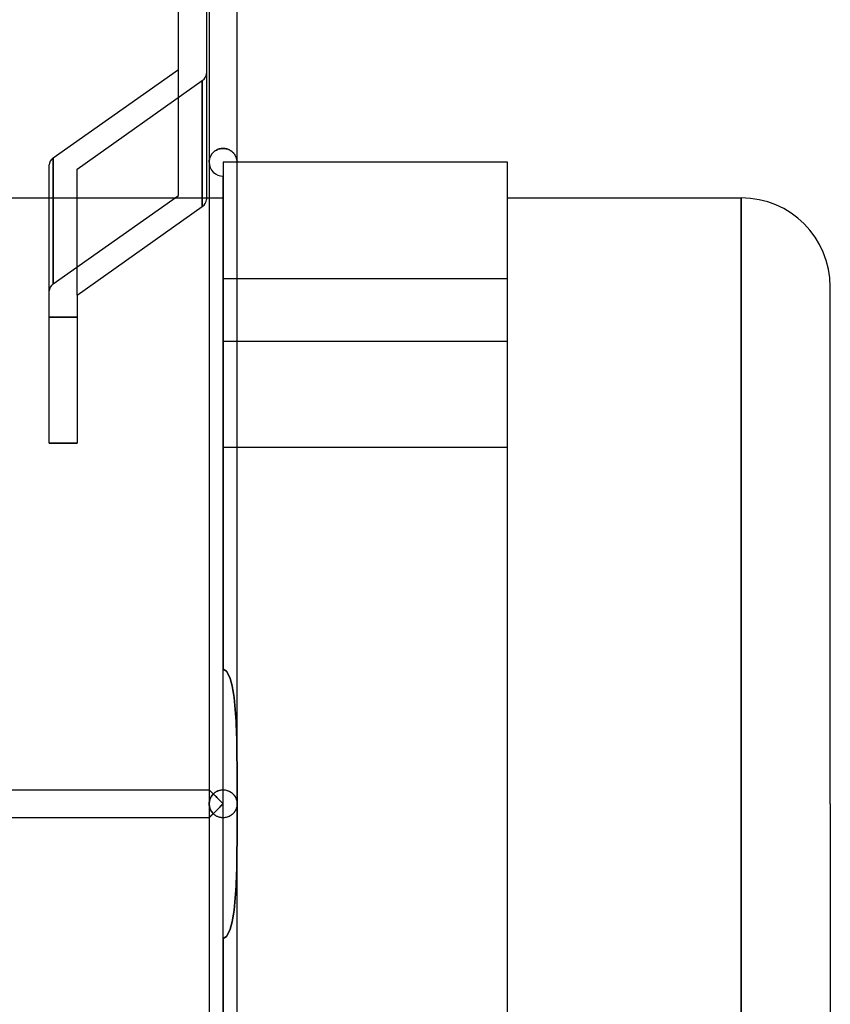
# Model space of a CAD drawing. Header units: millimetres. Extents: x -43 to 77, y -166 to 166.
# Tile 4 of 6: x 19 to 77, y -14 to 56. Entities that reach past the tile are written whole.
import ezdxf

# ---------------------------------------------------------------- set-up
doc = ezdxf.new("R2010")
doc.units = ezdxf.units.MM
doc.layers.add('HIDDEN', color=7, linetype='Continuous')
doc.layers.add('THICK', color=7, linetype='Continuous')

msp = doc.modelspace()

# ---------------------------------------------------------------- linework, layer by layer
at = {"layer": 'HIDDEN'}
for p, q in [((23.075, 45.413), (32.032, 51.746)), ((23.075, 45.413), (32.032, 51.746)), ((32.032, 42.731), (32.032, 51.746)), ((32.032, 51.746), (32.032, 42.731)), ((32.695, 46.454), (32.728, 46.5)), ((32.728, 46.5), (32.695, 46.454)), ((32.728, 46.5), (32.764, 46.545)), ((32.764, 46.545), (32.728, 46.5)), ((32.764, 46.545), (32.804, 46.588)), ((32.804, 46.588), (32.764, 46.545)), ((32.804, 46.588), (32.847, 46.629)), ((32.847, 46.629), (32.804, 46.588)), ((32.847, 46.629), (32.894, 46.669)), ((32.894, 46.669), (32.847, 46.629)), ((32.894, 46.669), (32.944, 46.707)), ((32.944, 46.707), (32.894, 46.669)), ((32.944, 46.707), (32.997, 46.742)), ((32.997, 46.742), (32.944, 46.707)), ((32.997, 46.742), (33.054, 46.774)), ((33.054, 46.774), (32.997, 46.742)), ((33.054, 46.774), (33.114, 46.803)), ((33.114, 46.803), (33.054, 46.774)), ((33.114, 46.803), (33.177, 46.828)), ((33.177, 46.828), (33.114, 46.803)), ((33.177, 46.828), (33.243, 46.85)), ((33.243, 46.85), (33.177, 46.828)), ((33.243, 46.85), (33.311, 46.867)), ((33.311, 46.867), (33.243, 46.85)), ((33.311, 46.867), (33.381, 46.879)), ((33.381, 46.879), (33.311, 46.867)), ((33.381, 46.879), (33.453, 46.887)), ((33.453, 46.887), (33.381, 46.879)), ((33.453, 46.887), (33.525, 46.889)), ((33.525, 46.889), (33.453, 46.887)), ((33.525, 46.889), (33.595, 46.887)), ((33.595, 46.887), (33.525, 46.889)), ((33.595, 46.887), (33.664, 46.88)), ((33.664, 46.88), (33.595, 46.887)), ((33.664, 46.88), (33.731, 46.868)), ((33.731, 46.868), (33.664, 46.88)), ((33.731, 46.868), (33.797, 46.852)), ((33.797, 46.852), (33.731, 46.868)), ((33.797, 46.852), (33.861, 46.832)), ((33.861, 46.832), (33.797, 46.852)), ((33.861, 46.832), (33.922, 46.809)), ((33.922, 46.809), (33.861, 46.832)), ((33.922, 46.809), (33.981, 46.782)), ((33.981, 46.782), (33.922, 46.809)), ((33.981, 46.782), (34.036, 46.751)), ((34.036, 46.751), (33.981, 46.782)), ((34.036, 46.751), (34.089, 46.719)), ((34.089, 46.719), (34.036, 46.751)), ((34.089, 46.719), (34.138, 46.683)), ((34.138, 46.683), (34.089, 46.719)), ((34.138, 46.683), (34.184, 46.646)), ((34.184, 46.646), (34.138, 46.683)), ((34.184, 46.646), (34.227, 46.607)), ((34.227, 46.607), (34.184, 46.646)), ((34.227, 46.607), (34.267, 46.566)), ((34.267, 46.566), (34.227, 46.607)), ((34.267, 46.566), (34.304, 46.523)), ((34.304, 46.523), (34.267, 46.566)), ((34.304, 46.523), (34.337, 46.479)), ((34.337, 46.479), (34.304, 46.523)), ((21.368, 46.206), (21.368, 37.19)), ((32.525, 45.9), (32.526, 45.952)), ((32.526, 45.952), (32.525, 45.9)), ((32.526, 45.952), (32.53, 46.004)), ((32.53, 46.004), (32.526, 45.952)), ((32.53, 46.004), (32.537, 46.056)), ((32.537, 46.056), (32.53, 46.004)), ((32.537, 46.056), (32.547, 46.107)), ((32.547, 46.107), (32.537, 46.056)), ((32.547, 46.107), (32.559, 46.159)), ((32.559, 46.159), (32.547, 46.107)), ((32.559, 46.159), (32.574, 46.209)), ((32.574, 46.209), (32.559, 46.159)), ((32.574, 46.209), (32.592, 46.26)), ((32.592, 46.26), (32.574, 46.209)), ((32.592, 46.26), (32.613, 46.309)), ((32.613, 46.309), (32.592, 46.26)), ((32.613, 46.309), (32.637, 46.358)), ((32.637, 46.358), (32.613, 46.309)), ((32.637, 46.358), (32.664, 46.407)), ((32.664, 46.407), (32.637, 46.358)), ((32.664, 46.407), (32.695, 46.454)), ((32.695, 46.454), (32.664, 46.407)), ((33.525, 45.9), (33.525, 45.9)), ((33.525, 45.9), (33.525, 45.9)), ((33.525, 45.9), (33.525, 25.5)), ((34.525, 45.9), (33.525, 45.9)), ((34.337, 46.479), (34.368, 46.435)), ((34.368, 46.435), (34.337, 46.479)), ((34.368, 46.435), (34.396, 46.389)), ((34.396, 46.389), (34.368, 46.435)), ((34.396, 46.389), (34.421, 46.342)), ((34.421, 46.342), (34.396, 46.389)), ((34.421, 46.342), (34.443, 46.295)), ((34.443, 46.295), (34.421, 46.342)), ((34.443, 46.295), (34.463, 46.247)), ((34.463, 46.247), (34.443, 46.295)), ((34.463, 46.247), (34.479, 46.198)), ((34.479, 46.198), (34.463, 46.247)), ((34.479, 46.198), (34.493, 46.149)), ((34.493, 46.149), (34.479, 46.198)), ((34.493, 46.149), (34.505, 46.1)), ((34.505, 46.1), (34.493, 46.149)), ((34.505, 46.1), (34.514, 46.05)), ((34.514, 46.05), (34.505, 46.1)), ((34.514, 46.05), (34.52, 46)), ((34.52, 46), (34.514, 46.05)), ((34.52, 46), (34.524, 45.95)), ((34.524, 45.95), (34.52, 46)), ((34.524, 45.95), (34.525, 45.9)), ((34.525, 45.9), (34.524, 45.95)), ((53.875, 45.9), (53.875, 45.9)), ((23.075, 36.397), (23.075, 45.413)), ((33.525, 0), (33.525, 44.9)), ((21.075, 43.35), (32.325, 43.35)), ((21.368, 37.19), (30.325, 43.524)), ((32.525, 43.35), (33.525, 43.35)), ((70.625, 43.35), (70.625, 0)), ((33.525, 37.591), (53.875, 37.591)), ((33.525, 37.591), (53.875, 37.591)), ((21.075, 34.828), (23.075, 34.828)), ((23.075, 34.828), (21.075, 34.828)), ((33.525, 33.091), (53.875, 33.091)), ((33.525, 33.091), (53.875, 33.091)), ((21.075, 25.812), (23.075, 25.812)), ((33.525, 25.5), (33.525, 9.633)), ((34.525, 25.5), (33.525, 25.5)), ((53.875, 25.5), (33.525, 25.5)), ((33.525, 9.633), (33.767, 9.488)), ((33.767, 9.488), (33.525, 9.633)), ((33.767, 9.488), (33.918, 9.233)), ((33.918, 9.233), (33.767, 9.488)), ((33.918, 9.233), (34.021, 8.97)), ((34.021, 8.97), (33.918, 9.233)), ((34.021, 8.97), (34.1, 8.705)), ((34.1, 8.705), (34.021, 8.97)), ((34.1, 8.705), (34.165, 8.436)), ((34.165, 8.436), (34.1, 8.705)), ((34.165, 8.436), (34.219, 8.164)), ((34.219, 8.164), (34.165, 8.436)), ((34.219, 8.164), (34.265, 7.888)), ((34.265, 7.888), (34.219, 8.164)), ((34.265, 7.888), (34.305, 7.609)), ((34.305, 7.609), (34.265, 7.888)), ((34.305, 7.609), (34.339, 7.327)), ((34.339, 7.327), (34.305, 7.609)), ((34.339, 7.327), (34.368, 7.043)), ((34.368, 7.043), (34.339, 7.327)), ((34.368, 7.043), (34.394, 6.756)), ((34.394, 6.756), (34.368, 7.043)), ((34.394, 6.756), (34.417, 6.466)), ((34.417, 6.466), (34.394, 6.756)), ((34.417, 6.466), (34.436, 6.175)), ((34.436, 6.175), (34.417, 6.466)), ((34.436, 6.175), (34.452, 5.882)), ((34.452, 5.882), (34.436, 6.175)), ((34.452, 5.882), (34.466, 5.587)), ((34.466, 5.587), (34.452, 5.882)), ((34.466, 5.587), (34.478, 5.291)), ((34.478, 5.291), (34.466, 5.587)), ((34.478, 5.291), (34.488, 4.994)), ((34.488, 4.994), (34.478, 5.291)), ((34.488, 4.994), (34.496, 4.695)), ((34.496, 4.695), (34.488, 4.994)), ((34.496, 4.695), (34.503, 4.396)), ((34.503, 4.396), (34.496, 4.695)), ((34.503, 4.396), (34.508, 4.096)), ((34.508, 4.096), (34.503, 4.396)), ((34.508, 4.096), (34.513, 3.797)), ((34.513, 3.797), (34.508, 4.096)), ((34.513, 3.797), (34.516, 3.497)), ((34.516, 3.497), (34.513, 3.797)), ((34.516, 3.497), (34.519, 3.198)), ((34.519, 3.198), (34.516, 3.497)), ((34.519, 3.198), (34.521, 2.9)), ((34.521, 2.9), (34.519, 3.198)), ((34.521, 2.9), (34.522, 2.602)), ((34.522, 2.602), (34.521, 2.9)), ((34.522, 2.602), (34.523, 2.305)), ((34.523, 2.305), (34.522, 2.602)), ((34.523, 2.305), (34.524, 2.01)), ((34.524, 2.01), (34.523, 2.305)), ((34.524, 2.01), (34.525, 1.716)), ((34.525, 1.716), (34.524, 2.01)), ((34.525, 1.716), (34.525, 1.424)), ((34.525, 1.424), (34.525, 1.716)), ((34.525, 1.424), (34.525, 1.134)), ((34.525, 1.134), (34.525, 1.424)), ((32.525, 1), (32.528, 0.997)), ((32.526, 0.999), (32.525, 1)), ((32.525, 1), (32.525, 1)), ((32.525, 1), (32.525, 1)), ((32.525, 1), (32.525, 1)), ((32.525, 1), (32.525, 1)), ((32.525, 1), (32.525, 1)), ((32.525, 1), (32.525, 1)), ((32.525, 1), (32.525, 1)), ((32.525, 1), (32.525, 1)), ((32.525, 1), (32.525, 1)), ((32.525, 1), (32.525, 1)), ((32.525, 1), (32.525, 1)), ((32.525, 1), (32.525, 1)), ((32.525, 1), (32.526, 0.999)), ((32.525, 1), (32.525, 0)), ((32.529, 0.995), (32.526, 0.999)), ((32.526, 0.999), (32.529, 0.995)), ((32.528, 0.997), (32.536, 0.99)), ((32.535, 0.99), (32.529, 0.995)), ((32.529, 0.995), (32.535, 0.99)), ((32.542, 0.982), (32.535, 0.99)), ((32.535, 0.99), (32.542, 0.982)), ((32.536, 0.99), (32.549, 0.977)), ((32.552, 0.972), (32.542, 0.982)), ((32.542, 0.982), (32.552, 0.972)), ((32.549, 0.977), (32.567, 0.959)), ((32.563, 0.961), (32.552, 0.972)), ((32.552, 0.972), (32.563, 0.961)), ((32.577, 0.947), (32.563, 0.961)), ((32.563, 0.961), (32.577, 0.947)), ((32.567, 0.959), (32.589, 0.937)), ((32.592, 0.932), (32.577, 0.947)), ((32.577, 0.947), (32.592, 0.932)), ((32.589, 0.937), (32.615, 0.911)), ((32.609, 0.915), (32.592, 0.932)), ((32.592, 0.932), (32.609, 0.915)), ((32.627, 0.896), (32.609, 0.915)), ((32.609, 0.915), (32.627, 0.896)), ((32.615, 0.911), (32.645, 0.882)), ((32.647, 0.877), (32.627, 0.896)), ((32.627, 0.896), (32.647, 0.877)), ((32.645, 0.882), (32.678, 0.849)), ((32.668, 0.855), (32.647, 0.877)), ((32.647, 0.877), (32.668, 0.855)), ((32.69, 0.833), (32.668, 0.855)), ((32.668, 0.855), (32.69, 0.833)), ((32.678, 0.849), (32.713, 0.813)), ((32.714, 0.81), (32.69, 0.833)), ((32.69, 0.833), (32.714, 0.81)), ((32.713, 0.813), (32.751, 0.775)), ((32.738, 0.785), (32.714, 0.81)), ((32.714, 0.81), (32.738, 0.785)), ((32.764, 0.76), (32.738, 0.785)), ((32.738, 0.785), (32.764, 0.76)), ((32.751, 0.775), (32.792, 0.735)), ((32.79, 0.733), (32.764, 0.76)), ((32.764, 0.76), (32.79, 0.733)), ((32.817, 0.706), (32.79, 0.733)), ((32.79, 0.733), (32.817, 0.706)), ((32.792, 0.735), (32.834, 0.693)), ((32.812, 0.701), (32.855, 0.742)), ((32.817, 0.706), (32.847, 0.735)), ((32.847, 0.735), (32.878, 0.762)), ((32.855, 0.742), (32.901, 0.782)), ((32.878, 0.762), (32.91, 0.788)), ((32.901, 0.782), (32.951, 0.819)), ((32.91, 0.788), (32.943, 0.813)), ((32.943, 0.813), (32.977, 0.837)), ((32.951, 0.819), (33.003, 0.853)), ((32.977, 0.837), (33.013, 0.859)), ((33.003, 0.853), (33.059, 0.885)), ((33.013, 0.859), (33.049, 0.88)), ((33.049, 0.88), (33.087, 0.899)), ((33.059, 0.885), (33.118, 0.914)), ((33.087, 0.899), (33.126, 0.917)), ((33.118, 0.914), (33.181, 0.939)), ((33.126, 0.917), (33.167, 0.934)), ((33.167, 0.934), (33.209, 0.949)), ((33.181, 0.939), (33.246, 0.96)), ((33.209, 0.949), (33.252, 0.962)), ((33.246, 0.96), (33.313, 0.977)), ((33.252, 0.962), (33.296, 0.973)), ((33.296, 0.973), (33.341, 0.983)), ((33.313, 0.977), (33.382, 0.99)), ((33.341, 0.983), (33.386, 0.99)), ((33.382, 0.99), (33.453, 0.997)), ((33.386, 0.99), (33.432, 0.996)), ((33.432, 0.996), (33.478, 0.999)), ((33.453, 0.997), (33.525, 1)), ((33.478, 0.999), (33.525, 1)), ((33.525, 1), (33.601, 0.997)), ((33.525, 1), (33.598, 0.997)), ((33.598, 0.997), (33.67, 0.989)), ((33.601, 0.997), (33.676, 0.989)), ((33.67, 0.989), (33.74, 0.977)), ((33.676, 0.989), (33.749, 0.975)), ((33.74, 0.977), (33.808, 0.959)), ((33.749, 0.975), (33.82, 0.956)), ((33.808, 0.959), (33.874, 0.937)), ((33.82, 0.956), (33.888, 0.932)), ((33.874, 0.937), (33.937, 0.911)), ((33.888, 0.932), (33.952, 0.904)), ((33.937, 0.911), (33.997, 0.881)), ((33.952, 0.904), (34.014, 0.872)), ((33.997, 0.881), (34.054, 0.849)), ((34.014, 0.872), (34.072, 0.837)), ((34.054, 0.849), (34.107, 0.813)), ((34.072, 0.837), (34.126, 0.799)), ((34.107, 0.813), (34.157, 0.775)), ((34.126, 0.799), (34.176, 0.759)), ((34.157, 0.775), (34.203, 0.735)), ((34.176, 0.759), (34.223, 0.716)), ((34.203, 0.735), (34.246, 0.692)), ((34.223, 0.716), (34.266, 0.672)), ((34.525, 1.134), (34.525, 0.847)), ((34.525, 0.847), (34.525, 1.134)), ((34.525, 0.847), (34.525, 0.562)), ((34.525, 0.562), (34.525, 0.847)), ((32.525, 0), (32.527, 0.055)), ((32.527, -0.055), (32.525, 0)), ((32.525, 0), (32.525, -1)), ((32.527, 0.055), (32.531, 0.11)), ((32.531, 0.11), (32.539, 0.165)), ((32.539, 0.165), (32.549, 0.218)), ((32.549, 0.218), (32.563, 0.271)), ((32.563, 0.271), (32.579, 0.324)), ((32.579, 0.324), (32.598, 0.375)), ((32.598, 0.375), (32.62, 0.425)), ((32.62, 0.425), (32.645, 0.474)), ((32.645, 0.474), (32.672, 0.522)), ((32.672, 0.522), (32.702, 0.569)), ((32.702, 0.569), (32.736, 0.614)), ((32.736, 0.614), (32.772, 0.658)), ((32.772, 0.658), (32.812, 0.701)), ((32.834, 0.693), (32.878, 0.649)), ((32.878, 0.649), (32.923, 0.604)), ((32.923, 0.604), (32.969, 0.557)), ((32.969, 0.557), (33.017, 0.51)), ((33.017, 0.51), (33.065, 0.461)), ((33.065, 0.461), (33.115, 0.412)), ((33.115, 0.412), (33.165, 0.362)), ((33.165, 0.362), (33.215, 0.311)), ((33.215, 0.311), (33.266, 0.26)), ((33.266, 0.26), (33.317, 0.208)), ((33.317, 0.208), (33.369, 0.156)), ((33.369, 0.156), (33.421, 0.104)), ((33.421, 0.104), (33.473, 0.052)), ((33.473, 0.052), (33.525, 0)), ((33.525, 0), (33.473, -0.052)), ((33.525, -44.9), (33.525, 0)), ((34.246, 0.692), (34.286, 0.649)), ((34.266, 0.672), (34.305, 0.625)), ((34.286, 0.649), (34.323, 0.603)), ((34.305, 0.625), (34.341, 0.578)), ((34.323, 0.603), (34.356, 0.557)), ((34.341, 0.578), (34.374, 0.528)), ((34.356, 0.557), (34.386, 0.509)), ((34.374, 0.528), (34.403, 0.478)), ((34.386, 0.509), (34.413, 0.461)), ((34.403, 0.478), (34.429, 0.427)), ((34.413, 0.461), (34.437, 0.411)), ((34.429, 0.427), (34.452, 0.375)), ((34.437, 0.411), (34.457, 0.361)), ((34.452, 0.375), (34.471, 0.323)), ((34.457, 0.361), (34.476, 0.311)), ((34.471, 0.323), (34.488, 0.27)), ((34.476, 0.311), (34.491, 0.26)), ((34.488, 0.27), (34.501, 0.216)), ((34.491, 0.26), (34.503, 0.208)), ((34.501, 0.216), (34.512, 0.163)), ((34.503, 0.208), (34.513, 0.156)), ((34.512, 0.163), (34.519, 0.108)), ((34.513, 0.156), (34.52, 0.104)), ((34.519, 0.108), (34.524, 0.054)), ((34.52, 0.104), (34.524, 0.052)), ((34.524, 0.054), (34.525, 0)), ((34.524, 0.052), (34.525, 0)), ((34.525, 0), (34.524, -0.054)), ((34.525, 0.562), (34.525, 0.279)), ((34.525, 0.279), (34.525, 0.562)), ((34.525, 0.279), (34.525, 0)), ((34.525, 0), (34.525, 0.279)), ((34.525, -0.279), (34.525, 0)), ((34.525, 0), (34.525, -0.279)), ((70.625, 0), (70.625, -43.35)), ((32.531, -0.11), (32.527, -0.055)), ((32.539, -0.165), (32.531, -0.11)), ((32.549, -0.218), (32.539, -0.165)), ((32.563, -0.271), (32.549, -0.218)), ((32.579, -0.324), (32.563, -0.271)), ((32.598, -0.375), (32.579, -0.324)), ((32.62, -0.425), (32.598, -0.375)), ((32.645, -0.474), (32.62, -0.425)), ((32.672, -0.522), (32.645, -0.474)), ((32.702, -0.569), (32.672, -0.522)), ((32.736, -0.614), (32.702, -0.569)), ((32.772, -0.658), (32.736, -0.614)), ((32.812, -0.701), (32.772, -0.658)), ((32.834, -0.693), (32.792, -0.735)), ((32.855, -0.742), (32.812, -0.701)), ((32.878, -0.649), (32.834, -0.693)), ((32.923, -0.604), (32.878, -0.649)), ((32.969, -0.557), (32.923, -0.604)), ((33.017, -0.51), (32.969, -0.557)), ((33.065, -0.461), (33.017, -0.51)), ((33.115, -0.412), (33.065, -0.461)), ((33.165, -0.362), (33.115, -0.412)), ((33.215, -0.311), (33.165, -0.362)), ((33.266, -0.26), (33.215, -0.311)), ((33.317, -0.208), (33.266, -0.26)), ((33.369, -0.156), (33.317, -0.208)), ((33.421, -0.104), (33.369, -0.156)), ((33.473, -0.052), (33.421, -0.104)), ((34.246, -0.692), (34.203, -0.735)), ((34.266, -0.672), (34.223, -0.716)), ((34.286, -0.649), (34.246, -0.692)), ((34.305, -0.625), (34.266, -0.672)), ((34.323, -0.603), (34.286, -0.649)), ((34.341, -0.578), (34.305, -0.625)), ((34.356, -0.557), (34.323, -0.603)), ((34.374, -0.528), (34.341, -0.578)), ((34.386, -0.509), (34.356, -0.557)), ((34.403, -0.478), (34.374, -0.528)), ((34.413, -0.461), (34.386, -0.509)), ((34.429, -0.427), (34.403, -0.478)), ((34.437, -0.411), (34.413, -0.461)), ((34.452, -0.375), (34.429, -0.427)), ((34.457, -0.361), (34.437, -0.411)), ((34.471, -0.323), (34.452, -0.375)), ((34.476, -0.311), (34.457, -0.361)), ((34.488, -0.27), (34.471, -0.323)), ((34.491, -0.26), (34.476, -0.311)), ((34.501, -0.216), (34.488, -0.27)), ((34.503, -0.208), (34.491, -0.26)), ((34.512, -0.163), (34.501, -0.216)), ((34.513, -0.156), (34.503, -0.208)), ((34.519, -0.108), (34.512, -0.163)), ((34.52, -0.104), (34.513, -0.156)), ((34.524, -0.054), (34.519, -0.108)), ((34.524, -0.052), (34.52, -0.104)), ((34.525, 0), (34.524, -0.052)), ((34.525, -0.562), (34.525, -0.279)), ((34.525, -0.279), (34.525, -0.562)), ((34.525, -0.847), (34.525, -0.562)), ((34.525, -0.562), (34.525, -0.847)), ((32.528, -0.997), (32.525, -1)), ((32.526, -0.999), (32.525, -1)), ((32.525, -1), (32.526, -0.999)), ((32.525, -1), (32.525, -1)), ((32.525, -1), (32.525, -1)), ((32.525, -1), (32.525, -1)), ((32.525, -1), (32.525, -1)), ((32.525, -1), (32.525, -1)), ((32.525, -1), (32.525, -1)), ((32.525, -1), (32.525, -1)), ((32.525, -1), (32.525, -1)), ((32.525, -1), (32.525, -1)), ((32.525, -1), (32.525, -1)), ((32.525, -1), (32.525, -1)), ((32.525, -1), (32.525, -1)), ((32.529, -0.995), (32.526, -0.999)), ((32.526, -0.999), (32.529, -0.995)), ((32.536, -0.99), (32.528, -0.997)), ((32.535, -0.99), (32.529, -0.995)), ((32.529, -0.995), (32.535, -0.99)), ((32.542, -0.982), (32.535, -0.99)), ((32.535, -0.99), (32.542, -0.982)), ((32.549, -0.977), (32.536, -0.99)), ((32.552, -0.972), (32.542, -0.982)), ((32.542, -0.982), (32.552, -0.972)), ((32.567, -0.959), (32.549, -0.977)), ((32.563, -0.961), (32.552, -0.972)), ((32.552, -0.972), (32.563, -0.961)), ((32.577, -0.947), (32.563, -0.961)), ((32.563, -0.961), (32.577, -0.947)), ((32.589, -0.937), (32.567, -0.959)), ((32.592, -0.932), (32.577, -0.947)), ((32.577, -0.947), (32.592, -0.932)), ((32.615, -0.911), (32.589, -0.937)), ((32.609, -0.915), (32.592, -0.932)), ((32.592, -0.932), (32.609, -0.915)), ((32.627, -0.896), (32.609, -0.915)), ((32.609, -0.915), (32.627, -0.896)), ((32.645, -0.882), (32.615, -0.911)), ((32.647, -0.877), (32.627, -0.896)), ((32.627, -0.896), (32.647, -0.877)), ((32.678, -0.849), (32.645, -0.882)), ((32.668, -0.855), (32.647, -0.877)), ((32.647, -0.877), (32.668, -0.855)), ((32.69, -0.833), (32.668, -0.855)), ((32.668, -0.855), (32.69, -0.833)), ((32.713, -0.813), (32.678, -0.849)), ((32.714, -0.81), (32.69, -0.833)), ((32.69, -0.833), (32.714, -0.81)), ((32.751, -0.775), (32.713, -0.813)), ((32.738, -0.785), (32.714, -0.81)), ((32.714, -0.81), (32.738, -0.785)), ((32.764, -0.76), (32.738, -0.785)), ((32.738, -0.785), (32.764, -0.76)), ((32.792, -0.735), (32.751, -0.775)), ((32.79, -0.733), (32.764, -0.76)), ((32.764, -0.76), (32.79, -0.733)), ((32.817, -0.706), (32.79, -0.733)), ((32.79, -0.733), (32.817, -0.706)), ((32.847, -0.735), (32.817, -0.706)), ((32.878, -0.762), (32.847, -0.735)), ((32.901, -0.782), (32.855, -0.742)), ((32.91, -0.788), (32.878, -0.762)), ((32.951, -0.819), (32.901, -0.782)), ((32.943, -0.813), (32.91, -0.788)), ((32.977, -0.837), (32.943, -0.813)), ((33.003, -0.853), (32.951, -0.819)), ((33.013, -0.859), (32.977, -0.837)), ((33.059, -0.885), (33.003, -0.853)), ((33.049, -0.88), (33.013, -0.859)), ((33.087, -0.899), (33.049, -0.88)), ((33.118, -0.914), (33.059, -0.885)), ((33.126, -0.917), (33.087, -0.899)), ((33.181, -0.939), (33.118, -0.914)), ((33.167, -0.934), (33.126, -0.917)), ((33.209, -0.949), (33.167, -0.934)), ((33.246, -0.96), (33.181, -0.939)), ((33.252, -0.962), (33.209, -0.949)), ((33.313, -0.977), (33.246, -0.96)), ((33.296, -0.973), (33.252, -0.962)), ((33.341, -0.983), (33.296, -0.973)), ((33.382, -0.99), (33.313, -0.977)), ((33.386, -0.99), (33.341, -0.983)), ((33.453, -0.997), (33.382, -0.99)), ((33.432, -0.996), (33.386, -0.99)), ((33.478, -0.999), (33.432, -0.996)), ((33.525, -1), (33.453, -0.997)), ((33.525, -1), (33.478, -0.999)), ((33.601, -0.997), (33.525, -1)), ((33.598, -0.997), (33.525, -1)), ((33.67, -0.989), (33.598, -0.997)), ((33.676, -0.989), (33.601, -0.997)), ((33.74, -0.977), (33.67, -0.989)), ((33.749, -0.975), (33.676, -0.989)), ((33.808, -0.959), (33.74, -0.977)), ((33.82, -0.956), (33.749, -0.975)), ((33.874, -0.937), (33.808, -0.959)), ((33.888, -0.932), (33.82, -0.956)), ((33.937, -0.911), (33.874, -0.937)), ((33.952, -0.904), (33.888, -0.932)), ((33.997, -0.881), (33.937, -0.911)), ((34.014, -0.872), (33.952, -0.904)), ((34.054, -0.849), (33.997, -0.881)), ((34.072, -0.837), (34.014, -0.872)), ((34.107, -0.813), (34.054, -0.849)), ((34.126, -0.799), (34.072, -0.837)), ((34.157, -0.775), (34.107, -0.813)), ((34.176, -0.759), (34.126, -0.799)), ((34.203, -0.735), (34.157, -0.775)), ((34.223, -0.716), (34.176, -0.759)), ((34.525, -1.134), (34.525, -0.847)), ((34.525, -0.847), (34.525, -1.134)), ((34.525, -1.424), (34.525, -1.134)), ((34.525, -1.134), (34.525, -1.424)), ((34.523, -2.305), (34.524, -2.01)), ((34.524, -2.01), (34.523, -2.305)), ((34.524, -2.01), (34.525, -1.716)), ((34.525, -1.716), (34.524, -2.01)), ((34.525, -1.716), (34.525, -1.424)), ((34.525, -1.424), (34.525, -1.716)), ((34.521, -2.9), (34.522, -2.602)), ((34.522, -2.602), (34.521, -2.9)), ((34.522, -2.602), (34.523, -2.305)), ((34.523, -2.305), (34.522, -2.602)), ((34.513, -3.797), (34.516, -3.497)), ((34.516, -3.497), (34.513, -3.797)), ((34.516, -3.497), (34.519, -3.198)), ((34.519, -3.198), (34.516, -3.497)), ((34.519, -3.198), (34.521, -2.9)), ((34.521, -2.9), (34.519, -3.198)), ((34.503, -4.396), (34.508, -4.096)), ((34.508, -4.096), (34.503, -4.396)), ((34.508, -4.096), (34.513, -3.797)), ((34.513, -3.797), (34.508, -4.096)), ((34.488, -4.994), (34.496, -4.695)), ((34.496, -4.695), (34.488, -4.994)), ((34.496, -4.695), (34.503, -4.396)), ((34.503, -4.396), (34.496, -4.695)), ((34.452, -5.882), (34.466, -5.587)), ((34.466, -5.587), (34.452, -5.882)), ((34.466, -5.587), (34.478, -5.291)), ((34.478, -5.291), (34.466, -5.587)), ((34.478, -5.291), (34.488, -4.994)), ((34.488, -4.994), (34.478, -5.291)), ((34.417, -6.466), (34.436, -6.175)), ((34.436, -6.175), (34.417, -6.466)), ((34.436, -6.175), (34.452, -5.882)), ((34.452, -5.882), (34.436, -6.175)), ((34.339, -7.327), (34.368, -7.043)), ((34.368, -7.043), (34.339, -7.327)), ((34.368, -7.043), (34.394, -6.756)), ((34.394, -6.756), (34.368, -7.043)), ((34.394, -6.756), (34.417, -6.466)), ((34.417, -6.466), (34.394, -6.756)), ((34.265, -7.888), (34.305, -7.609)), ((34.305, -7.609), (34.265, -7.888)), ((34.305, -7.609), (34.339, -7.327)), ((34.339, -7.327), (34.305, -7.609)), ((34.1, -8.705), (34.165, -8.436)), ((34.165, -8.436), (34.1, -8.705)), ((34.165, -8.436), (34.219, -8.164)), ((34.219, -8.164), (34.165, -8.436)), ((34.219, -8.164), (34.265, -7.888)), ((34.265, -7.888), (34.219, -8.164)), ((33.918, -9.233), (34.021, -8.97)), ((34.021, -8.97), (33.918, -9.233)), ((34.021, -8.97), (34.1, -8.705)), ((34.1, -8.705), (34.021, -8.97)), ((33.525, -9.633), (33.767, -9.488)), ((33.767, -9.488), (33.525, -9.633)), ((33.525, -9.633), (33.525, -25.5)), ((33.767, -9.488), (33.918, -9.233)), ((33.918, -9.233), (33.767, -9.488))]:
    msp.add_line(p, q, dxfattribs=at)
msp.add_arc((33.525, 45.9), 1, 179.99991, 270.00013, dxfattribs=at)
for centre, major_axis, ratio, start_param, end_param in [((31.325, 52.246), (1, 0), 0.707107, -0.785398, 0), ((31.325, 52.246), (1, 0), 0.707107, -0.785398, 0), ((22.075, 36.69), (-1, 0), 0.707107, -0.785398, 0), ((33.525, 0), (1, 0), 1, 2.357429, 3.925756)]:
    msp.add_ellipse(centre, major_axis=major_axis, ratio=ratio, start_param=start_param, end_param=end_param, dxfattribs=at)
at = {"layer": 'THICK'}
for p, q in [((32.525, 143.547), (32.525, 1)), ((34.525, 0), (34.525, 143.55)), ((32.325, 95.017), (32.325, 43.231)), ((30.325, 43.524), (30.325, 94.31)), ((21.368, 46.206), (30.325, 52.539)), ((21.368, 37.19), (21.368, 46.206)), ((53.875, 45.9), (34.525, 45.9)), ((53.875, 25.5), (53.875, 45.9)), ((21.075, 36.69), (21.075, 45.706)), ((17.762, 43.35), (21.075, 43.35)), ((21.368, 37.19), (30.325, 43.524)), ((32.325, 43.35), (32.525, 43.35)), ((53.875, 43.35), (70.625, 43.35)), ((70.625, 0), (70.625, 43.35)), ((23.075, 36.397), (32.032, 42.731)), ((21.075, 25.812), (21.075, 36.69)), ((77, 0), (77, 36.975)), ((23.075, 36.397), (23.075, 25.812)), ((23.075, 25.812), (21.075, 25.812)), ((53.875, 25.5), (34.525, 25.5)), ((53.875, -25.5), (53.875, 25.5)), ((17.762, 1), (32.525, 1)), ((32.528, 0.997), (32.525, 1)), ((32.536, 0.99), (32.528, 0.997)), ((32.549, 0.977), (32.536, 0.99)), ((32.567, 0.959), (32.549, 0.977)), ((32.589, 0.937), (32.567, 0.959)), ((32.615, 0.911), (32.589, 0.937)), ((32.645, 0.882), (32.615, 0.911)), ((32.678, 0.849), (32.645, 0.882)), ((32.713, 0.813), (32.678, 0.849)), ((32.751, 0.775), (32.713, 0.813)), ((32.792, 0.735), (32.751, 0.775)), ((32.834, 0.693), (32.792, 0.735)), ((32.878, 0.649), (32.834, 0.693)), ((32.923, 0.604), (32.878, 0.649)), ((32.969, 0.557), (32.923, 0.604)), ((33.017, 0.51), (32.969, 0.557)), ((33.065, 0.461), (33.017, 0.51)), ((33.115, 0.412), (33.065, 0.461)), ((33.165, 0.362), (33.115, 0.412)), ((33.215, 0.311), (33.165, 0.362)), ((33.266, 0.26), (33.215, 0.311)), ((33.317, 0.208), (33.266, 0.26)), ((33.369, 0.156), (33.317, 0.208)), ((33.421, 0.104), (33.369, 0.156)), ((33.473, 0.052), (33.421, 0.104)), ((33.525, 0), (33.473, 0.052)), ((34.525, -143.55), (34.525, 0)), ((32.792, -0.735), (32.834, -0.693)), ((32.834, -0.693), (32.878, -0.649)), ((32.878, -0.649), (32.923, -0.604)), ((32.923, -0.604), (32.969, -0.557)), ((32.969, -0.557), (33.017, -0.51)), ((33.017, -0.51), (33.065, -0.461)), ((33.065, -0.461), (33.115, -0.412)), ((33.115, -0.412), (33.165, -0.362)), ((33.165, -0.362), (33.215, -0.311)), ((33.215, -0.311), (33.266, -0.26)), ((33.266, -0.26), (33.317, -0.208)), ((33.317, -0.208), (33.369, -0.156)), ((33.369, -0.156), (33.421, -0.104)), ((33.421, -0.104), (33.473, -0.052)), ((33.473, -0.052), (33.525, 0)), ((70.625, -43.35), (70.625, 0)), ((77, 0), (77, -36.975)), ((32.525, -1), (17.762, -1)), ((32.525, -1), (32.528, -0.997)), ((32.525, -1), (32.525, -143.547)), ((32.528, -0.997), (32.536, -0.99)), ((32.536, -0.99), (32.549, -0.977)), ((32.549, -0.977), (32.567, -0.959)), ((32.567, -0.959), (32.589, -0.937)), ((32.589, -0.937), (32.615, -0.911)), ((32.615, -0.911), (32.645, -0.882)), ((32.645, -0.882), (32.678, -0.849)), ((32.678, -0.849), (32.713, -0.813)), ((32.713, -0.813), (32.751, -0.775)), ((32.751, -0.775), (32.792, -0.735))]:
    msp.add_line(p, q, dxfattribs=at)
msp.add_arc((70.625, 36.975), 6.375, 0, 89.99998, dxfattribs=at)
for centre, major_axis, start_param, end_param in [((22.075, 45.706), (1, 0), 2.356194, 3.141593), ((31.325, 43.231), (-1, 0), 2.356194, 3.141593), ((22.075, 36.69), (-1, 0), -0.785398, 0)]:
    msp.add_ellipse(centre, major_axis=major_axis, ratio=0.707107, start_param=start_param, end_param=end_param, dxfattribs=at)

doc.saveas('drawing.dxf')
